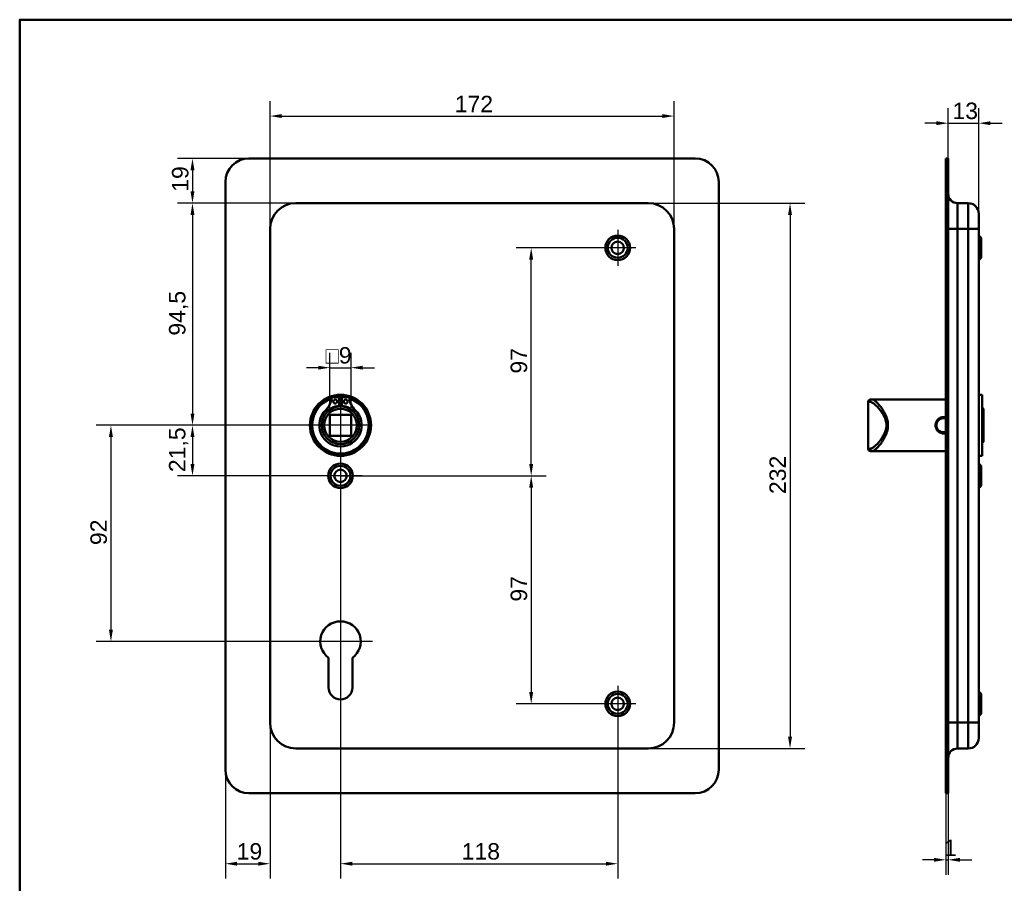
# Model space of a CAD drawing. Header units: millimetres. Extents: x 20 to 833, y 20 to 574.
# Tile 4 of 6: x 20 to 439, y 207 to 574. Entities that reach past the tile are written whole.
import ezdxf

# ---------------------------------------------------------------- set-up
doc = ezdxf.new("R2010")
doc.units = ezdxf.units.MM
doc.header["$LTSCALE"] = 2
for name, color, linetype, lineweight in [('Bemaßungen(DIN)', 7, 'Continuous', 25), ('Mittelpunktmarkierung(DIN)', 7, 'Continuous', 25), ('Sichtbare Kanten(DIN)', 7, 'Continuous', 50), ('Sichtbare tangentiale Kanten(DIN)', 7, 'Continuous', 50), ('Skizziergeometrie(DIN)', 7, 'Continuous', 50)]:
    doc.layers.add(name, color=color, linetype=linetype, lineweight=lineweight)
doc.styles.add('STANDARD-DIN~0', font='arial.ttf')
doc.dimstyles.new('CAD-LAN', dxfattribs={"dimscale": 2, "dimtxt": 3.5, "dimasz": 2.5, "dimexe": 3.175, "dimexo": 0, "dimgap": 0.8, "dimtad": 1, "dimrnd": 1e-08, "dimtxsty": 'STANDARD-DIN~0', "dimcen": 0.09, "dimdle": 10, "dimclrd": 250, "dimclre": 250, "dimclrt": 250, "dimadec": 0, "dimazin": 2, "dimtfac": 1, "dimtmove": 0, "dimatfit": 3, "dimfxl": 1, "dimtolj": 1, "dimtzin": 0, "dimlwd": 25, "dimlwe": 25, "dimarcsym": 0})

# ---------------------------------------------------------------- blocks, each defined once
blk = doc.blocks.new('Ränder Standardrahmen')
at = {"layer": 'Skizziergeometrie(DIN)', "flags": 128}
blk.add_lwpolyline([(10, 10), (10, 287), (410, 287), (410, 10), (10, 10)], dxfattribs=at)
blk = doc.blocks.new('*D8')
at = {"layer": 'Bemaßungen(DIN)', "color": 250, "linetype": 'Continuous', "lineweight": 25, "true_color": 0x3f3f3f, "transparency": 16777216}
for p, q in [((137.55, 495.98), (87.2, 495.98)), ((93.55, 490.98), (93.55, 406.48)), ((156.55, 401.48), (87.2, 401.48))]:
    blk.add_line(p, q, dxfattribs=at)
at = {"layer": 'Bemaßungen(DIN)', "color": 250, "linetype": 'Continuous', "true_color": 0x3f3f3f, "transparency": 16777216}
for points in [[(92.72, 490.98), (94.39, 490.98), (93.55, 495.98)], [(92.72, 406.48), (94.39, 406.48), (93.55, 401.48)]]:
    blk.add_solid(points, dxfattribs=at)
at = {"layer": 'Defpoints', "color": 0, "linetype": 'Continuous', "transparency": 16777216}
for p in [(137.55, 495.98), (93.55, 401.48), (156.55, 401.48)]:
    blk.add_point(p, dxfattribs=at)
at = {"layer": 'Bemaßungen(DIN)', "color": 250, "linetype": 'Continuous', "lineweight": 25, "true_color": 0x3f3f3f, "transparency": 16777216, "insert": (83.54, 439.61), "char_height": 7, "attachment_point": 1, "rotation": 90, "style": 'STANDARD-DIN~0'}
blk.add_mtext('\\A1;94,5', dxfattribs=at)
blk = doc.blocks.new('*D9')
at = {"layer": 'Bemaßungen(DIN)', "color": 250, "linetype": 'Continuous', "lineweight": 25, "true_color": 0x3f3f3f, "transparency": 16777216}
for p, q in [((126.55, 484.98), (126.55, 539.36)), ((298.55, 484.98), (298.55, 539.36)), ((131.55, 533.01), (293.55, 533.01))]:
    blk.add_line(p, q, dxfattribs=at)
at = {"layer": 'Bemaßungen(DIN)', "color": 250, "linetype": 'Continuous', "true_color": 0x3f3f3f, "transparency": 16777216}
for points in [[(131.55, 533.85), (131.55, 532.18), (126.55, 533.01)], [(293.55, 533.85), (293.55, 532.18), (298.55, 533.01)]]:
    blk.add_solid(points, dxfattribs=at)
at = {"layer": 'Defpoints', "color": 0, "linetype": 'Continuous', "transparency": 16777216}
for p in [(298.55, 533.01), (126.55, 484.98), (298.55, 484.98)]:
    blk.add_point(p, dxfattribs=at)
at = {"layer": 'Bemaßungen(DIN)', "color": 250, "linetype": 'Continuous', "lineweight": 25, "true_color": 0x3f3f3f, "transparency": 16777216, "insert": (205.18, 541.64), "char_height": 7, "attachment_point": 1, "style": 'STANDARD-DIN~0'}
blk.add_mtext('\\A1;172', dxfattribs=at)
blk = doc.blocks.new('*D10')
at = {"layer": 'Bemaßungen(DIN)', "color": 250, "linetype": 'Continuous', "lineweight": 25, "true_color": 0x3f3f3f, "transparency": 16777216}
for p, q in [((287.55, 495.98), (354.25, 495.98)), ((347.9, 490.98), (347.9, 268.98)), ((287.55, 263.98), (354.25, 263.98))]:
    blk.add_line(p, q, dxfattribs=at)
at = {"layer": 'Bemaßungen(DIN)', "color": 250, "linetype": 'Continuous', "true_color": 0x3f3f3f, "transparency": 16777216}
for points in [[(347.07, 490.98), (348.74, 490.98), (347.9, 495.98)], [(347.07, 268.98), (348.74, 268.98), (347.9, 263.98)]]:
    blk.add_solid(points, dxfattribs=at)
at = {"layer": 'Defpoints', "color": 0, "linetype": 'Continuous', "transparency": 16777216}
for p in [(287.55, 495.98), (287.55, 263.98), (347.9, 263.98)]:
    blk.add_point(p, dxfattribs=at)
at = {"layer": 'Bemaßungen(DIN)', "color": 250, "linetype": 'Continuous', "lineweight": 25, "true_color": 0x3f3f3f, "transparency": 16777216, "insert": (339.15, 372.22), "char_height": 7, "attachment_point": 1, "rotation": 90, "style": 'STANDARD-DIN~0'}
blk.add_mtext('\\A1;232', dxfattribs=at)
blk = doc.blocks.new('*D11')
at = {"layer": 'Bemaßungen(DIN)', "color": 250, "linetype": 'Continuous', "lineweight": 25, "true_color": 0x3f3f3f, "transparency": 16777216}
for p, q in [((156.55, 401.48), (87.2, 401.48)), ((93.55, 396.48), (93.55, 384.98)), ((156.55, 379.98), (87.2, 379.98))]:
    blk.add_line(p, q, dxfattribs=at)
at = {"layer": 'Bemaßungen(DIN)', "color": 250, "linetype": 'Continuous', "true_color": 0x3f3f3f, "transparency": 16777216}
for points in [[(92.72, 396.48), (94.39, 396.48), (93.55, 401.48)], [(92.72, 384.98), (94.39, 384.98), (93.55, 379.98)]]:
    blk.add_solid(points, dxfattribs=at)
at = {"layer": 'Defpoints', "color": 0, "linetype": 'Continuous', "transparency": 16777216}
for p in [(156.55, 401.48), (93.55, 379.98), (156.55, 379.98)]:
    blk.add_point(p, dxfattribs=at)
at = {"layer": 'Bemaßungen(DIN)', "color": 250, "linetype": 'Continuous', "lineweight": 25, "true_color": 0x3f3f3f, "transparency": 16777216, "insert": (83.54, 381.55), "char_height": 7, "attachment_point": 1, "rotation": 90, "style": 'STANDARD-DIN~0'}
blk.add_mtext('\\A1;21,5', dxfattribs=at)
blk = doc.blocks.new('*D12')
at = {"layer": 'Bemaßungen(DIN)', "color": 250, "linetype": 'Continuous', "lineweight": 25, "true_color": 0x3f3f3f, "transparency": 16777216}
for p, q in [((156.55, 401.48), (52.49, 401.48)), ((58.84, 396.48), (58.84, 314.48)), ((156.55, 309.48), (52.49, 309.48))]:
    blk.add_line(p, q, dxfattribs=at)
at = {"layer": 'Bemaßungen(DIN)', "color": 250, "linetype": 'Continuous', "true_color": 0x3f3f3f, "transparency": 16777216}
for points in [[(58, 396.48), (59.67, 396.48), (58.84, 401.48)], [(58, 314.48), (59.67, 314.48), (58.84, 309.48)]]:
    blk.add_solid(points, dxfattribs=at)
at = {"layer": 'Defpoints', "color": 0, "linetype": 'Continuous', "transparency": 16777216}
for p in [(156.55, 401.48), (58.84, 309.48), (156.55, 309.48)]:
    blk.add_point(p, dxfattribs=at)
at = {"layer": 'Bemaßungen(DIN)', "color": 250, "linetype": 'Continuous', "lineweight": 25, "true_color": 0x3f3f3f, "transparency": 16777216, "insert": (50.09, 350.5), "char_height": 7, "attachment_point": 1, "rotation": 90, "style": 'STANDARD-DIN~0'}
blk.add_mtext('\\A1;92', dxfattribs=at)
blk = doc.blocks.new('*D13')
at = {"layer": 'Bemaßungen(DIN)', "color": 250, "linetype": 'Continuous', "lineweight": 25, "true_color": 0x3f3f3f, "transparency": 16777216}
for p, q in [((117.55, 514.98), (87.2, 514.98)), ((93.55, 509.98), (93.55, 500.98)), ((137.55, 495.98), (87.2, 495.98))]:
    blk.add_line(p, q, dxfattribs=at)
at = {"layer": 'Bemaßungen(DIN)', "color": 250, "linetype": 'Continuous', "true_color": 0x3f3f3f, "transparency": 16777216}
for points in [[(92.72, 509.98), (94.39, 509.98), (93.55, 514.98)], [(92.72, 500.98), (94.39, 500.98), (93.55, 495.98)]]:
    blk.add_solid(points, dxfattribs=at)
at = {"layer": 'Defpoints', "color": 0, "linetype": 'Continuous', "transparency": 16777216}
for p in [(117.55, 514.98), (93.55, 495.98), (137.55, 495.98)]:
    blk.add_point(p, dxfattribs=at)
at = {"layer": 'Bemaßungen(DIN)', "color": 250, "linetype": 'Continuous', "lineweight": 25, "true_color": 0x3f3f3f, "transparency": 16777216, "insert": (84.8, 500.79), "char_height": 7, "attachment_point": 1, "rotation": 90, "style": 'STANDARD-DIN~0'}
blk.add_mtext('\\A1;19', dxfattribs=at)
blk = doc.blocks.new('*D14')
at = {"layer": 'Bemaßungen(DIN)', "color": 250, "linetype": 'Continuous', "lineweight": 25, "true_color": 0x3f3f3f, "transparency": 16777216}
for p, q in [((266.9, 476.98), (231.37, 476.98)), ((237.72, 384.98), (237.72, 471.98)), ((156.55, 379.98), (244.07, 379.98))]:
    blk.add_line(p, q, dxfattribs=at)
at = {"layer": 'Bemaßungen(DIN)', "color": 250, "linetype": 'Continuous', "true_color": 0x3f3f3f, "transparency": 16777216}
for points in [[(236.88, 471.98), (238.55, 471.98), (237.72, 476.98)], [(236.88, 384.98), (238.55, 384.98), (237.72, 379.98)]]:
    blk.add_solid(points, dxfattribs=at)
at = {"layer": 'Defpoints', "color": 0, "linetype": 'Continuous', "transparency": 16777216}
for p in [(237.72, 476.98), (266.9, 476.98), (156.55, 379.98)]:
    blk.add_point(p, dxfattribs=at)
at = {"layer": 'Bemaßungen(DIN)', "color": 250, "linetype": 'Continuous', "lineweight": 25, "true_color": 0x3f3f3f, "transparency": 16777216, "insert": (228.97, 423.47), "char_height": 7, "attachment_point": 1, "rotation": 90, "style": 'STANDARD-DIN~0'}
blk.add_mtext('\\A1;97', dxfattribs=at)
blk = doc.blocks.new('*D15')
at = {"layer": 'Bemaßungen(DIN)', "color": 250, "linetype": 'Continuous', "lineweight": 25, "true_color": 0x3f3f3f, "transparency": 16777216}
for p, q in [((156.55, 379.98), (244.07, 379.98)), ((237.72, 374.98), (237.72, 287.98)), ((266.9, 282.98), (231.37, 282.98))]:
    blk.add_line(p, q, dxfattribs=at)
at = {"layer": 'Bemaßungen(DIN)', "color": 250, "linetype": 'Continuous', "true_color": 0x3f3f3f, "transparency": 16777216}
for points in [[(236.88, 374.98), (238.55, 374.98), (237.72, 379.98)], [(236.88, 287.98), (238.55, 287.98), (237.72, 282.98)]]:
    blk.add_solid(points, dxfattribs=at)
at = {"layer": 'Defpoints', "color": 0, "linetype": 'Continuous', "transparency": 16777216}
for p in [(156.55, 379.98), (237.72, 282.98), (266.9, 282.98)]:
    blk.add_point(p, dxfattribs=at)
at = {"layer": 'Bemaßungen(DIN)', "color": 250, "linetype": 'Continuous', "lineweight": 25, "true_color": 0x3f3f3f, "transparency": 16777216, "insert": (228.97, 326.47), "char_height": 7, "attachment_point": 1, "rotation": 90, "style": 'STANDARD-DIN~0'}
blk.add_mtext('\\A1;97', dxfattribs=at)
blk = doc.blocks.new('*D16')
at = {"layer": 'Bemaßungen(DIN)', "color": 250, "linetype": 'Continuous', "lineweight": 25, "true_color": 0x3f3f3f, "transparency": 16777216}
for p, q in [((156.55, 370.73), (156.55, 208.63)), ((274.55, 275.33), (274.55, 208.63)), ((161.55, 214.98), (269.55, 214.98))]:
    blk.add_line(p, q, dxfattribs=at)
at = {"layer": 'Bemaßungen(DIN)', "color": 250, "linetype": 'Continuous', "true_color": 0x3f3f3f, "transparency": 16777216}
for points in [[(161.55, 215.81), (161.55, 214.15), (156.55, 214.98)], [(269.55, 215.81), (269.55, 214.15), (274.55, 214.98)]]:
    blk.add_solid(points, dxfattribs=at)
at = {"layer": 'Defpoints', "color": 0, "linetype": 'Continuous', "transparency": 16777216}
for p in [(156.55, 370.73), (274.55, 275.33), (274.55, 214.98)]:
    blk.add_point(p, dxfattribs=at)
at = {"layer": 'Bemaßungen(DIN)', "color": 250, "linetype": 'Continuous', "lineweight": 25, "true_color": 0x3f3f3f, "transparency": 16777216, "insert": (208.14, 223.73), "char_height": 7, "attachment_point": 1, "style": 'STANDARD-DIN~0'}
blk.add_mtext('\\A1;118', dxfattribs=at)
blk = doc.blocks.new('*D17')
at = {"layer": 'Bemaßungen(DIN)', "color": 250, "linetype": 'Continuous', "lineweight": 25, "true_color": 0x3f3f3f, "transparency": 16777216}
for p, q in [((126.55, 274.98), (126.55, 208.63)), ((107.55, 254.98), (107.55, 208.63)), ((112.55, 214.98), (121.55, 214.98))]:
    blk.add_line(p, q, dxfattribs=at)
at = {"layer": 'Bemaßungen(DIN)', "color": 250, "linetype": 'Continuous', "true_color": 0x3f3f3f, "transparency": 16777216}
for points in [[(112.55, 215.81), (112.55, 214.15), (107.55, 214.98)], [(121.55, 215.81), (121.55, 214.15), (126.55, 214.98)]]:
    blk.add_solid(points, dxfattribs=at)
at = {"layer": 'Defpoints', "color": 0, "linetype": 'Continuous', "transparency": 16777216}
for p in [(126.55, 274.98), (107.55, 254.98), (126.55, 214.98)]:
    blk.add_point(p, dxfattribs=at)
at = {"layer": 'Bemaßungen(DIN)', "color": 250, "linetype": 'Continuous', "lineweight": 25, "true_color": 0x3f3f3f, "transparency": 16777216, "insert": (112.36, 223.73), "char_height": 7, "attachment_point": 1, "style": 'STANDARD-DIN~0'}
blk.add_mtext('\\A1;19', dxfattribs=at)
blk = doc.blocks.new('*D18')
at = {"layer": 'Bemaßungen(DIN)', "color": 250, "linetype": 'Continuous', "lineweight": 25, "true_color": 0x3f3f3f, "transparency": 16777216}
for p, q in [((415.22, 514.98), (415.22, 536.33)), ((428.22, 491.48), (428.22, 536.33)), ((410.22, 529.98), (405.22, 529.98)), ((415.22, 529.98), (428.22, 529.98)), ((433.22, 529.98), (438.22, 529.98))]:
    blk.add_line(p, q, dxfattribs=at)
at = {"layer": 'Bemaßungen(DIN)', "color": 250, "linetype": 'Continuous', "true_color": 0x3f3f3f, "transparency": 16777216}
for points in [[(410.22, 530.81), (410.22, 529.15), (415.22, 529.98)], [(433.22, 530.81), (433.22, 529.15), (428.22, 529.98)]]:
    blk.add_solid(points, dxfattribs=at)
at = {"layer": 'Defpoints', "color": 0, "linetype": 'Continuous', "transparency": 16777216}
for p in [(428.22, 529.98), (415.22, 514.98), (428.22, 491.48)]:
    blk.add_point(p, dxfattribs=at)
at = {"layer": 'Bemaßungen(DIN)', "color": 250, "linetype": 'Continuous', "lineweight": 25, "true_color": 0x3f3f3f, "transparency": 16777216, "insert": (417.04, 538.73), "char_height": 7, "attachment_point": 1, "style": 'STANDARD-DIN~0'}
blk.add_mtext('\\A1;13', dxfattribs=at)
blk = doc.blocks.new('*D19')
at = {"layer": 'Bemaßungen(DIN)', "color": 250, "linetype": 'Continuous', "lineweight": 25, "true_color": 0x3f3f3f, "transparency": 16777216}
for p, q in [((414.22, 244.98), (414.22, 210.29)), ((415.22, 244.98), (415.22, 210.29)), ((409.22, 216.64), (404.22, 216.64)), ((414.22, 216.64), (415.22, 216.64)), ((420.22, 216.64), (425.22, 216.64))]:
    blk.add_line(p, q, dxfattribs=at)
at = {"layer": 'Bemaßungen(DIN)', "color": 250, "linetype": 'Continuous', "true_color": 0x3f3f3f, "transparency": 16777216}
for points in [[(409.22, 217.47), (409.22, 215.81), (414.22, 216.64)], [(420.22, 217.47), (420.22, 215.81), (415.22, 216.64)]]:
    blk.add_solid(points, dxfattribs=at)
at = {"layer": 'Defpoints', "color": 0, "linetype": 'Continuous', "transparency": 16777216}
for p in [(414.22, 244.98), (415.22, 244.98), (415.22, 216.64)]:
    blk.add_point(p, dxfattribs=at)
at = {"layer": 'Bemaßungen(DIN)', "color": 250, "linetype": 'Continuous', "lineweight": 25, "true_color": 0x3f3f3f, "transparency": 16777216, "insert": (413.43, 225.27), "char_height": 7, "attachment_point": 1, "style": 'STANDARD-DIN~0'}
blk.add_mtext('\\A1;1', dxfattribs=at)
blk = doc.blocks.new('*D20')
at = {"layer": 'Bemaßungen(DIN)', "color": 250, "linetype": 'Continuous', "lineweight": 25, "true_color": 0x3f3f3f, "transparency": 16777216}
for p, q in [((152.05, 405.98), (152.05, 432.33)), ((161.05, 405.98), (161.05, 432.33)), ((147.05, 425.98), (142.05, 425.98)), ((152.05, 425.98), (161.05, 425.98)), ((166.05, 425.98), (171.05, 425.98))]:
    blk.add_line(p, q, dxfattribs=at)
at = {"layer": 'Bemaßungen(DIN)', "color": 250, "linetype": 'Continuous', "true_color": 0x3f3f3f, "transparency": 16777216}
for points in [[(147.05, 426.81), (147.05, 425.15), (152.05, 425.98)], [(166.05, 426.81), (166.05, 425.15), (161.05, 425.98)]]:
    blk.add_solid(points, dxfattribs=at)
at = {"layer": 'Defpoints', "color": 0, "linetype": 'Continuous', "transparency": 16777216}
for p in [(161.05, 425.98), (152.05, 405.98), (161.05, 405.98)]:
    blk.add_point(p, dxfattribs=at)
at = {"layer": 'Bemaßungen(DIN)', "color": 250, "linetype": 'Continuous', "lineweight": 25, "true_color": 0x3f3f3f, "transparency": 16777216, "insert": (150.18, 434.73), "char_height": 7, "attachment_point": 1, "style": 'STANDARD-DIN~0'}
blk.add_mtext('\\A1;\\fAIGDT|b0|i0;\\H7.0000;o\\fArial|b0|i0;\\H7.0000;9', dxfattribs=at)

msp = doc.modelspace()

# ---------------------------------------------------------------- linework, layer by layer
at = {"layer": 'Mittelpunktmarkierung(DIN)', "linetype": 'Continuous'}
for p, q in [((274.552, 484.629), (274.552, 469.329)), ((282.202, 476.979), (266.902, 476.979)), ((156.552, 413.479), (156.552, 389.479)), ((168.552, 401.479), (144.552, 401.479)), ((156.552, 389.229), (156.552, 370.729)), ((165.802, 379.979), (147.302, 379.979)), ((156.552, 323.079), (156.552, 299.479)), ((170.152, 309.479), (142.952, 309.479)), ((274.552, 290.629), (274.552, 275.329)), ((282.202, 282.979), (266.902, 282.979))]:
    msp.add_line(p, q, dxfattribs=at)
at = {"layer": 'Sichtbare Kanten(DIN)'}
for p, q in [((117.552, 514.979), (307.552, 514.979)), ((415.221, 514.979), (414.221, 514.979)), ((414.221, 504.979), (414.221, 514.979)), ((415.221, 514.979), (415.221, 504.979)), ((107.552, 254.979), (107.552, 504.979)), ((317.552, 504.979), (317.552, 254.979)), ((414.221, 254.979), (414.221, 504.979)), ((415.221, 254.979), (415.221, 504.979)), ((287.552, 495.979), (137.552, 495.979)), ((419.221, 495.979), (423.721, 495.979)), ((428.221, 491.479), (428.221, 484.979)), ((126.552, 484.979), (126.552, 274.979)), ((298.552, 274.979), (298.552, 484.979)), ((428.221, 274.979), (428.221, 484.979)), ((429.221, 481.229), (428.221, 482.229)), ((429.221, 481.229), (429.221, 472.729)), ((429.221, 472.729), (428.221, 471.729)), ((152.912, 413.437), (155.935, 413.437)), ((155.935, 413.437), (155.935, 409.737)), ((157.169, 409.737), (157.169, 413.437)), ((157.169, 413.437), (160.193, 413.437)), ((381.221, 411.479), (381.221, 391.479)), ((382.221, 412.479), (382.891, 412.479)), ((387.221, 412.479), (382.891, 412.479)), ((414.221, 412.479), (387.221, 412.479)), ((429.721, 414.479), (428.221, 414.479)), ((429.721, 388.479), (429.721, 414.479)), ((430.221, 408.479), (429.721, 408.979)), ((430.221, 408.479), (430.221, 394.479)), ((152.052, 396.979), (152.052, 405.979)), ((152.052, 405.979), (161.052, 405.979)), ((161.052, 405.979), (161.052, 396.979)), ((161.052, 396.979), (152.052, 396.979)), ((430.221, 394.479), (429.721, 393.979)), ((382.891, 390.479), (382.221, 390.479)), ((387.221, 390.479), (382.891, 390.479)), ((414.221, 390.479), (387.221, 390.479)), ((429.721, 388.479), (428.221, 388.479)), ((429.221, 384.229), (428.221, 385.229)), ((429.221, 384.229), (429.221, 375.729)), ((429.221, 375.729), (428.221, 374.729)), ((151.452, 289.979), (151.452, 302.555)), ((161.652, 302.555), (161.652, 289.979)), ((429.221, 287.229), (428.221, 288.229)), ((429.221, 287.229), (429.221, 278.729)), ((429.221, 278.729), (428.221, 277.729)), ((428.221, 274.979), (428.221, 268.479)), ((137.552, 263.979), (287.552, 263.979)), ((419.221, 263.979), (423.721, 263.979)), ((414.221, 244.979), (414.221, 254.979)), ((415.221, 254.979), (415.221, 244.979)), ((307.552, 244.979), (117.552, 244.979)), ((414.221, 244.979), (415.221, 244.979))]:
    msp.add_line(p, q, dxfattribs=at)
for centre, radius in [((274.552, 476.979), 5.25), ((274.552, 476.979), 4.25), ((274.552, 476.979), 2.65), ((156.552, 401.479), 13), ((156.552, 401.479), 12.5), ((154.32, 411.587), 0.85), ((158.784, 411.587), 0.85), ((156.552, 401.479), 8), ((156.552, 401.479), 7), ((156.552, 379.979), 5.25), ((156.552, 379.979), 4.25), ((156.552, 379.979), 2.65), ((274.552, 282.979), 5.25), ((274.552, 282.979), 4.25), ((274.552, 282.979), 2.65)]:
    msp.add_circle(centre, radius, dxfattribs=at)
for centre, radius, start, end in [((117.552, 504.979), 10, 90, 180), ((307.552, 504.979), 10, 0, 90), ((419.221, 499.979), 4, 180, 270), ((137.552, 484.979), 11, 90, 180), ((287.552, 484.979), 11, 0, 90), ((423.721, 491.479), 4.5, 0, 90), ((156.552, 401.479), 12, 108.17213, 71.82787), ((144.229, 414.177), 8.678, 314.1409, 355.03295), ((156.552, 401.479), 12, 85.21102, 94.78898), ((168.875, 414.177), 8.678, 184.96705, 225.8591), ((382.221, 411.479), 1, 90, 180), ((156.552, 401.479), 9.017, 134.1409, 45.8591), ((156.552, 402.212), 7.55, 94.68501, 144.3129), ((156.552, 401.479), 8.2, 63.63056, 116.36944), ((156.552, 401.479), 9, 86.0711, 93.9289), ((156.552, 402.212), 7.55, 35.6871, 85.31499), ((382.221, 391.479), 1, 180, 270), ((156.552, 309.479), 8.6, 306.37184, 233.62816), ((156.552, 289.979), 5.1, 180, 0), ((137.552, 274.979), 11, 180, 270), ((287.552, 274.979), 11, 270, 0), ((423.721, 268.479), 4.5, 270, 0), ((419.221, 259.979), 4, 90, 180), ((117.552, 254.979), 10, 180, 270), ((307.552, 254.979), 10, 270, 0)]:
    msp.add_arc(centre, radius, start, end, dxfattribs=at)
for points, knots in [([(413.221, 404.958), (413.221, 404.958), (413.221, 404.958), (413.221, 404.958), (412.715, 404.958), (411.704, 404.714), (410.508, 403.723), (409.834, 402.288), (409.83, 400.125), (411.196, 398.359), (413.055, 397.922), (413.899, 398.055), (414.221, 398.158)], [-0.0000185, -0.0000185, -0.0000185, -0.0000185, 0, 0, 0, 0.1510764, 0.3021528, 0.4532292, 0.6043056, 0.9064584, 1.0575348, 1.1585853, 1.1585853, 1.1585853, 1.1585853]), ([(414.221, 398.651), (413.902, 398.538), (413.562, 398.479), (413.222, 398.479), (412.77, 398.479), (412.318, 398.583), (411.915, 398.778), (411.109, 399.168), (410.499, 399.931), (410.298, 400.806), (410.197, 401.244), (410.196, 401.711), (410.297, 402.15), (410.398, 402.59), (410.598, 403.002), (410.877, 403.351), (411.155, 403.699), (411.511, 403.984), (411.915, 404.18), (412.318, 404.375), (412.77, 404.479), (413.221, 404.479), (413.221, 404.479), (413.221, 404.479), (413.221, 404.479)], [0.9438046, 0.9438046, 0.9438046, 0.9438046, 1.0575348, 1.0575348, 1.0575348, 1.2086112, 1.2086112, 1.2086112, 1.510764, 1.510764, 1.510764, 1.6618403, 1.6618403, 1.6618403, 1.8129167, 1.8129167, 1.8129167, 1.9639931, 1.9639931, 1.9639931, 2.1150695, 2.1150695, 2.1150695, 2.115088, 2.115088, 2.115088, 2.115088])]:
    msp.add_open_spline(points, degree=3, knots=knots, dxfattribs=at)
for points in [[(414.221, 404.799), (413.899, 404.903), (413.56, 404.958), (413.221, 404.958)], [(413.221, 404.479), (413.561, 404.479), (413.902, 404.42), (414.221, 404.307)]]:
    msp.add_open_spline(points, degree=3, dxfattribs=at)
at = {"layer": 'Sichtbare tangentiale Kanten(DIN)'}
for p, q in [((414.221, 504.979), (415.221, 504.979)), ((419.221, 495.979), (419.221, 484.979)), ((423.721, 484.979), (423.721, 495.979)), ((419.221, 484.979), (415.221, 484.979)), ((419.221, 484.979), (423.721, 484.979)), ((419.221, 274.979), (419.221, 484.979)), ((423.721, 484.979), (428.221, 484.979)), ((423.721, 484.979), (423.721, 274.979)), ((381.926, 411.479), (381.221, 411.479)), ((413.221, 404.957), (413.221, 404.479)), ((381.221, 391.479), (381.926, 391.479)), ((419.221, 274.979), (415.221, 274.979)), ((419.221, 274.979), (423.721, 274.979)), ((419.221, 274.979), (419.221, 263.979)), ((423.721, 274.979), (428.221, 274.979)), ((423.721, 263.979), (423.721, 274.979)), ((415.221, 254.979), (414.221, 254.979))]:
    msp.add_line(p, q, dxfattribs=at)
for centre, major_axis, start_param, end_param in [((382.891, 411.479), (0, 1), 0, 1.5707963), ((382.891, 391.479), (0, -1), 4.712389, 6.2831853)]:
    msp.add_ellipse(centre, major_axis=major_axis, ratio=0.9647528, start_param=start_param, end_param=end_param, dxfattribs=at)
for points, knots in [([(381.926, 411.479), (382.152, 411.479), (382.434, 411.385), (382.759, 411.21), (383.083, 411.035), (383.449, 410.779), (383.841, 410.458), (384.626, 409.817), (385.522, 408.916), (386.381, 407.813), (386.81, 407.261), (387.23, 406.659), (387.607, 406.002), (387.796, 405.673), (387.974, 405.33), (388.136, 404.974), (388.298, 404.617), (388.443, 404.246), (388.564, 403.863), (388.806, 403.097), (388.949, 402.284), (388.947, 401.469), (388.946, 400.654), (388.799, 399.838), (388.559, 399.076), (388.08, 397.551), (387.236, 396.241), (386.373, 395.138), (385.511, 394.035), (384.624, 393.139), (383.841, 392.5), (383.449, 392.18), (383.084, 391.924), (382.759, 391.749), (382.435, 391.573), (382.152, 391.479), (381.926, 391.479)], [0, 0, 0, 0, 0.2447238, 0.2447238, 0.2447238, 0.4894476, 0.4894476, 0.4894476, 0.9788953, 0.9788953, 0.9788953, 1.2236191, 1.2236191, 1.2236191, 1.345981, 1.345981, 1.345981, 1.4683429, 1.4683429, 1.4683429, 1.7130667, 1.7130667, 1.7130667, 1.9577905, 1.9577905, 1.9577905, 2.4472382, 2.4472382, 2.4472382, 2.9366858, 2.9366858, 2.9366858, 3.1814096, 3.1814096, 3.1814096, 3.4261334, 3.4261334, 3.4261334, 3.4261334]), ([(382.891, 390.479), (383.106, 390.479), (383.642, 390.687), (385.035, 391.813), (387.132, 394.277), (389.14, 397.879), (389.7, 401.47), (389.358, 403.707), (388.806, 405.339), (388.129, 406.846), (386.732, 409.165), (385.031, 411.146), (383.643, 412.272), (383.106, 412.479), (382.891, 412.479)], [-3.4261334, -3.4261334, -3.4261334, -3.4261334, -3.1814096, -2.9366858, -2.4472382, -1.9577905, -1.7130667, -1.4683429, -1.345981, -1.2236191, -0.9788953, -0.4894476, -0.2447238, 0, 0, 0, 0])]:
    msp.add_open_spline(points, degree=3, knots=knots, dxfattribs=at)

# ---------------------------------------------------------------- block references
at = {"xscale": 2, "yscale": 2, "zscale": 2}
msp.add_blockref('Ränder Standardrahmen', (0, 0), dxfattribs=at)

# ---------------------------------------------------------------- dimensions: what is measured, and where the dimension line sits
at = {"layer": 'Bemaßungen(DIN)', "color": 250, "linetype": 'Continuous', "lineweight": 25, "true_color": 0x3f3f3f}
for base, p1, p2, angle, override, picture, middle in [((298.552, 533.014), (126.552, 484.979), (298.552, 484.979), 180, {"dimgap": 0.8, "dimdec": 2, "dimtol": 0, "dimlim": 0, "dimtp": 0, "dimtm": 0, "dimtdec": 2, "dimtofl": 0, "dimatfit": 1}, '*D9', (212.552, 533.014)), ((428.221, 529.979), (415.221, 514.979), (428.221, 491.479), 180, {"dimgap": 0.8, "dimdec": 2, "dimtol": 0, "dimlim": 0, "dimtp": 0, "dimtm": 0, "dimtdec": 2, "dimtofl": 1, "dimatfit": 1}, '*D18', (421.721, 529.979)), ((93.552, 495.979), (117.552, 514.979), (137.552, 495.979), 270, {"dimgap": 0.8, "dimdec": 2, "dimtol": 0, "dimlim": 0, "dimtp": 0, "dimtm": 0, "dimtdec": 2, "dimtofl": 0, "dimatfit": 1}, '*D13', (93.552, 505.479)), ((93.552, 401.479), (137.552, 495.979), (156.552, 401.479), 90, {"dimgap": 0.8, "dimdec": 2, "dimtol": 0, "dimlim": 0, "dimtp": 0, "dimtm": 0, "dimtdec": 2, "dimtofl": 0, "dimatfit": 1}, '*D8', (93.552, 448.729)), ((347.903, 263.979), (287.552, 495.979), (287.552, 263.979), 90, {"dimgap": 0.8, "dimdec": 2, "dimtol": 0, "dimlim": 0, "dimtp": 0, "dimtm": 0, "dimtdec": 2, "dimtofl": 0, "dimatfit": 1}, '*D10', (347.903, 379.979)), ((237.718, 476.979), (156.552, 379.979), (266.902, 476.979), 90, {"dimgap": 0.8, "dimdec": 2, "dimtol": 0, "dimlim": 0, "dimtp": 0, "dimtm": 0, "dimtdec": 2, "dimtofl": 0, "dimatfit": 1}, '*D14', (237.718, 428.479)), ((58.837, 309.479), (156.552, 401.479), (156.552, 309.479), 90, {"dimgap": 0.8, "dimdec": 2, "dimtol": 0, "dimlim": 0, "dimtp": 0, "dimtm": 0, "dimtdec": 2, "dimtofl": 0, "dimatfit": 1}, '*D12', (58.837, 355.479)), ((93.552, 379.979), (156.552, 401.479), (156.552, 379.979), 90, {"dimgap": 0.8, "dimdec": 2, "dimtol": 0, "dimlim": 0, "dimtp": 0, "dimtm": 0, "dimtdec": 2, "dimtofl": 0, "dimatfit": 1}, '*D11', (93.552, 390.729)), ((237.718, 282.979), (156.552, 379.979), (266.902, 282.979), 90, {"dimgap": 0.8, "dimdec": 2, "dimtol": 0, "dimlim": 0, "dimtp": 0, "dimtm": 0, "dimtdec": 2, "dimtofl": 0, "dimatfit": 1}, '*D15', (237.718, 331.479)), ((274.552, 214.979), (156.552, 370.729), (274.552, 275.329), 180, {"dimgap": 0.8, "dimdec": 2, "dimtol": 0, "dimlim": 0, "dimtp": 0, "dimtm": 0, "dimtdec": 2, "dimtofl": 0, "dimatfit": 1}, '*D16', (215.552, 214.979)), ((415.221, 216.641), (414.221, 244.979), (415.221, 244.979), 180, {"dimgap": 0.8, "dimdec": 2, "dimtol": 0, "dimlim": 0, "dimtp": 0, "dimtm": 0, "dimtdec": 2, "dimtofl": 1, "dimatfit": 1}, '*D19', (414.721, 216.641))]:
    dim = msp.add_linear_dim(base=base, p1=p1, p2=p2, angle=angle, dimstyle='CAD-LAN', override=override, dxfattribs=at)
    dim.commit()
    dim.dimension.update_dxf_attribs({"geometry": picture, "text_midpoint": middle, "dimtype": 160})
dim = msp.add_linear_dim(base=(161.052, 425.979), p1=(152.052, 405.979), p2=(161.052, 405.979), angle=180, text='\\fAIGDT|b0|i0;\\H7.0000;o\\fArial|b0|i0;\\H7.0000;<>', dimstyle='CAD-LAN', override={"dimgap": 0.8, "dimdec": 2, "dimtol": 0, "dimlim": 0, "dimtp": 0, "dimtm": 0, "dimtdec": 2, "dimtofl": 1, "dimatfit": 1}, dxfattribs=at)
dim.commit()
dim.dimension.update_dxf_attribs({"geometry": '*D20', "text_midpoint": (156.552, 425.979), "dimtype": 160})
dim = msp.add_linear_dim(base=(126.552, 214.979), p1=(107.552, 254.979), p2=(126.552, 274.979), dimstyle='CAD-LAN', override={"dimgap": 0.8, "dimdec": 2, "dimtol": 0, "dimlim": 0, "dimtp": 0, "dimtm": 0, "dimtdec": 2, "dimtofl": 0, "dimatfit": 1}, dxfattribs=at)
dim.commit()
dim.dimension.update_dxf_attribs({"geometry": '*D17', "text_midpoint": (117.052, 214.979), "dimtype": 160})

doc.saveas('drawing.dxf')
